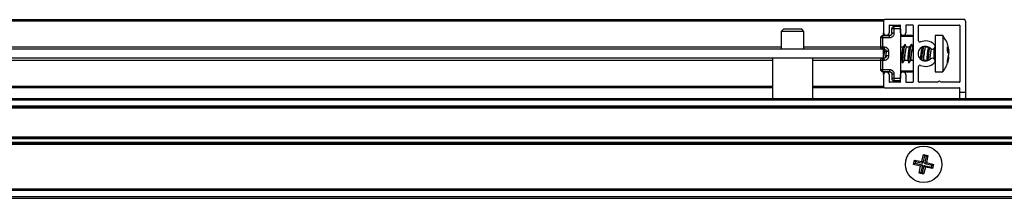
# Model space of a CAD drawing. Header units: millimetres. Extents: x 3236.23 to 3237.93, y 3074.95 to 3075.01.
# Tile 3 of 4: x 3237.2963 to 3237.5127, y 3074.9547 to 3074.9941. Entities that reach past the tile are written whole.
import ezdxf

# ---------------------------------------------------------------- set-up
doc = ezdxf.new("R2010")
doc.units = ezdxf.units.MM
doc.layers.add('SANINDUSA', color=3, linetype='Continuous')

msp = doc.modelspace()

# ---------------------------------------------------------------- linework, layer by layer
at = {"layer": 'SANINDUSA'}
for p, q in [((3237.102192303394, 3074.994099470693), (3237.486192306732, 3074.994099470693)), ((3237.486192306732, 3074.993799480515), (3237.102192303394, 3074.993799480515)), ((3237.486192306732, 3074.993799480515), (3237.486192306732, 3074.994099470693)), ((3237.486192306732, 3074.993799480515), (3237.486192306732, 3074.991199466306)), ((3237.503892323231, 3074.994099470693), (3237.486492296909, 3074.994099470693)), ((3237.504192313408, 3074.993799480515), (3237.504192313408, 3074.978099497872)), ((3237.46419229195, 3074.991999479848), (3237.46369232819, 3074.991499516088)), ((3237.46369232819, 3074.991499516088), (3237.46369232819, 3074.987599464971)), ((3237.468692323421, 3074.991499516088), (3237.46369232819, 3074.991499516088)), ((3237.464195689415, 3074.991999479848), (3237.46419229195, 3074.991999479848)), ((3237.468192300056, 3074.991999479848), (3237.464195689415, 3074.991999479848)), ((3237.468692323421, 3074.991499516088), (3237.468192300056, 3074.991999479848)), ((3237.468692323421, 3074.987599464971), (3237.468692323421, 3074.991499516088)), ((3237.486192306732, 3074.990568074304), (3237.486192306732, 3074.991199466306)), ((3237.487392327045, 3074.99279949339), (3237.487392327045, 3074.991199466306)), ((3237.487492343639, 3074.992899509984), (3237.489792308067, 3074.992899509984)), ((3237.488483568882, 3074.992074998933), (3237.4879923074, 3074.992074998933)), ((3237.4879923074, 3074.991090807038), (3237.4879923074, 3074.992074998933)), ((3237.489892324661, 3074.992599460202), (3237.488483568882, 3074.992574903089)), ((3237.489892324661, 3074.992099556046), (3237.488483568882, 3074.992074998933)), ((3237.488483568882, 3074.992074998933), (3237.488483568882, 3074.991090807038)), ((3237.489892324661, 3074.991199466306), (3237.489892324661, 3074.99279949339)), ((3237.489892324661, 3074.992099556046), (3237.489892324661, 3074.981099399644)), ((3237.491092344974, 3074.99279949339), (3237.491092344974, 3074.991199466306)), ((3237.49259229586, 3074.992899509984), (3237.491192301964, 3074.992899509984)), ((3237.492692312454, 3074.99279949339), (3237.492692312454, 3074.9803994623)), ((3237.493892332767, 3074.989457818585), (3237.493892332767, 3074.99279949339)), ((3237.493992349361, 3074.992899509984), (3237.502892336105, 3074.992899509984)), ((3237.502992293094, 3074.99279949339), (3237.502992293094, 3074.9803994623)), ((3237.485983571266, 3074.99006447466), (3237.485492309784, 3074.99006447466)), ((3237.485492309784, 3074.99006447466), (3237.485492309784, 3074.988113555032)), ((3237.485983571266, 3074.99056443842), (3237.487501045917, 3074.990590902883)), ((3237.487501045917, 3074.990090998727), (3237.485983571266, 3074.99006447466)), ((3237.485983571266, 3074.99006447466), (3237.485983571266, 3074.988113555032)), ((3237.487858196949, 3074.990599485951), (3237.486192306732, 3074.990599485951)), ((3237.492492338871, 3074.990599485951), (3237.489892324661, 3074.990599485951)), ((3237.492692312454, 3074.990399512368), (3237.489892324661, 3074.990399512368)), ((3237.499225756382, 3074.990599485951), (3237.497502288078, 3074.990599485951)), ((3237.497502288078, 3074.990599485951), (3237.497502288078, 3074.988587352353)), ((3237.499225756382, 3074.990599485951), (3237.499225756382, 3074.988587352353)), ((3237.499402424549, 3074.990303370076), (3237.499238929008, 3074.990529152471)), ((3237.486192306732, 3074.987599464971), (3237.102192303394, 3074.987599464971)), ((3237.124692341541, 3074.988099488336), (3237.46369232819, 3074.988099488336)), ((3237.468692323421, 3074.988099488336), (3237.485492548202, 3074.988099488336)), ((3237.485492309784, 3074.988113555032), (3237.485983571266, 3074.988113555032)), ((3237.485983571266, 3074.988113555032), (3237.486301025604, 3074.9881080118)), ((3237.486301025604, 3074.987608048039), (3237.485983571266, 3074.987613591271)), ((3237.486192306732, 3074.987609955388), (3237.486192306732, 3074.987599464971)), ((3237.486192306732, 3074.98559949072), (3237.486192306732, 3074.987599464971)), ((3237.486792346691, 3074.986090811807), (3237.486792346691, 3074.987108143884)), ((3237.487283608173, 3074.987108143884), (3237.487283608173, 3074.986090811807)), ((3237.490483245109, 3074.988059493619), (3237.489892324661, 3074.988059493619)), ((3237.490924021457, 3074.988658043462), (3237.490496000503, 3074.988080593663)), ((3237.491201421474, 3074.988031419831), (3237.490974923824, 3074.98865071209)), ((3237.491883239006, 3074.988059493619), (3237.491182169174, 3074.988059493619)), ((3237.492324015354, 3074.988658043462), (3237.4918959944, 3074.988080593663)), ((3237.492601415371, 3074.988031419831), (3237.492374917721, 3074.98865071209)), ((3237.492692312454, 3074.988059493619), (3237.49258216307, 3074.988059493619)), ((3237.495401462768, 3074.988031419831), (3237.495340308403, 3074.98819861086)), ((3237.496046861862, 3074.988059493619), (3237.495382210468, 3074.988059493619)), ((3237.495756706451, 3074.988148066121), (3237.495723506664, 3074.988059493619)), ((3237.497302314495, 3074.987325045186), (3237.497302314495, 3074.98775229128)), ((3237.497302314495, 3074.985446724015), (3237.497302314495, 3074.987325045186)), ((3237.497502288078, 3074.988587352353), (3237.497502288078, 3074.982599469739)), ((3237.499225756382, 3074.988587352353), (3237.499225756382, 3074.982599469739)), ((3237.500223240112, 3074.988078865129), (3237.500556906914, 3074.987339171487)), ((3237.500223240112, 3074.987240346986), (3237.500223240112, 3074.988078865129)), ((3237.500223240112, 3074.98725888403), (3237.500556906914, 3074.987339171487)), ((3237.500556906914, 3074.986398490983), (3237.500223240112, 3074.987240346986)), ((3237.500406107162, 3074.987302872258), (3237.500556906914, 3074.986710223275)), ((3237.500436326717, 3074.987310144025), (3237.500556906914, 3074.986800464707)), ((3237.500556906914, 3074.987339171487), (3237.500477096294, 3074.98766246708)), ((3237.486192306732, 3074.98559949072), (3237.102192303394, 3074.98559949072)), ((3237.461742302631, 3074.985099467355), (3237.126642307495, 3074.985099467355)), ((3237.461742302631, 3074.98559949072), (3237.461742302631, 3074.976699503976)), ((3237.47064234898, 3074.976699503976), (3237.47064234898, 3074.98559949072)), ((3237.485492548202, 3074.985099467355), (3237.47064234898, 3074.985099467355)), ((3237.485983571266, 3074.985085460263), (3237.485492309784, 3074.985085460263)), ((3237.485492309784, 3074.985085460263), (3237.485492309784, 3074.98313448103)), ((3237.485983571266, 3074.985585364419), (3237.486301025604, 3074.985590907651)), ((3237.486301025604, 3074.985091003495), (3237.485983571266, 3074.985085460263)), ((3237.485983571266, 3074.985085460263), (3237.485983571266, 3074.98313448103)), ((3237.486192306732, 3074.985589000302), (3237.486192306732, 3074.98559949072)), ((3237.489892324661, 3074.985139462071), (3237.49012239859, 3074.985139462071)), ((3237.49010314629, 3074.985167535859), (3237.49032964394, 3074.984548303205)), ((3237.490380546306, 3074.984540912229), (3237.490808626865, 3074.985118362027)), ((3237.490795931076, 3074.985139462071), (3237.491522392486, 3074.985139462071)), ((3237.491503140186, 3074.985167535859), (3237.491729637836, 3074.984548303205)), ((3237.491780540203, 3074.984540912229), (3237.492208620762, 3074.985118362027)), ((3237.492195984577, 3074.985139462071), (3237.492692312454, 3074.985139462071)), ((3237.494963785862, 3074.985057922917), (3237.495008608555, 3074.985118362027)), ((3237.49499597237, 3074.985139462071), (3237.495722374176, 3074.985139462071)), ((3237.495193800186, 3074.985139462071), (3237.495197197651, 3074.984997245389)), ((3237.495329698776, 3074.985002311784), (3237.49538107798, 3074.985139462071)), ((3237.495703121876, 3074.985167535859), (3237.495749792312, 3074.985039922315)), ((3237.497500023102, 3074.984969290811), (3237.497502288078, 3074.984939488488)), ((3237.500223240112, 3074.984988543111), (3237.500556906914, 3074.986398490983)), ((3237.500476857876, 3074.985535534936), (3237.500223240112, 3074.984508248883)), ((3237.500223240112, 3074.984508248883), (3237.500223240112, 3074.984988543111)), ((3237.500406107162, 3074.985896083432), (3237.500556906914, 3074.986488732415)), ((3237.485492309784, 3074.98313448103), (3237.485983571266, 3074.98313448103)), ((3237.485983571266, 3074.98313448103), (3237.487501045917, 3074.983107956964)), ((3237.487501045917, 3074.982608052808), (3237.485983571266, 3074.982634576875)), ((3237.486192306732, 3074.981999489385), (3237.486192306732, 3074.982630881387)), ((3237.486192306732, 3074.982599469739), (3237.487858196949, 3074.982599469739)), ((3237.487946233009, 3074.982599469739), (3237.4879923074, 3074.982386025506)), ((3237.489892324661, 3074.982799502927), (3237.492692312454, 3074.982799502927)), ((3237.489892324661, 3074.982599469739), (3237.492492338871, 3074.982599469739)), ((3237.493892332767, 3074.9803994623), (3237.493892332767, 3074.983741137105)), ((3237.497502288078, 3074.982599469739), (3237.499225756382, 3074.982599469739)), ((3237.499237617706, 3074.982664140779), (3237.499600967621, 3074.983136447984)), ((3237.486192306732, 3074.981999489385), (3237.486192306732, 3074.979399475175)), ((3237.487392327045, 3074.981999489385), (3237.487392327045, 3074.9803994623)), ((3237.4879923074, 3074.982108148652), (3237.4879923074, 3074.981124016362)), ((3237.488483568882, 3074.981124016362), (3237.4879923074, 3074.981124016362)), ((3237.488483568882, 3074.982108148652), (3237.488483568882, 3074.981124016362)), ((3237.489892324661, 3074.981099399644), (3237.488483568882, 3074.981124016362)), ((3237.489892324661, 3074.980599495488), (3237.488483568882, 3074.980624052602)), ((3237.489892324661, 3074.9803994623), (3237.489892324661, 3074.981999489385)), ((3237.491092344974, 3074.981999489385), (3237.491092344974, 3074.9803994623)), ((3237.126642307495, 3074.979399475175), (3237.461742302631, 3074.979399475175)), ((3237.461742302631, 3074.979099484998), (3237.126642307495, 3074.979099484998)), ((3237.47064234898, 3074.979399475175), (3237.486192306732, 3074.979399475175)), ((3237.486192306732, 3074.979099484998), (3237.47064234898, 3074.979099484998)), ((3237.486192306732, 3074.979099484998), (3237.486192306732, 3074.979399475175)), ((3237.486492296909, 3074.979099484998), (3237.502892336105, 3074.979099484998)), ((3237.489792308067, 3074.980299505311), (3237.487492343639, 3074.980299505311)), ((3237.491192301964, 3074.980299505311), (3237.49259229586, 3074.980299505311)), ((3237.498142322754, 3074.980299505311), (3237.493992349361, 3074.980299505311)), ((3237.502892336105, 3074.980299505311), (3237.498742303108, 3074.980299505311)), ((3237.502992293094, 3074.978099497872), (3237.502992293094, 3074.978999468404)), ((3236.280192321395, 3074.976699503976), (3237.888192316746, 3074.976699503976)), ((3236.280192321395, 3074.976399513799), (3237.888192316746, 3074.976399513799)), ((3237.502992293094, 3074.978099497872), (3237.504192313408, 3074.978099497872)), ((3237.502992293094, 3074.976699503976), (3237.502992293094, 3074.978099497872)), ((3237.504192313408, 3074.978099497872), (3237.504192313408, 3074.976699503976)), ((3237.888192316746, 3074.974999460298), (3236.280192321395, 3074.974999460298)), ((3237.888192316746, 3074.97469947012), (3236.280192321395, 3074.97469947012)), ((3237.888192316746, 3074.974599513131), (3236.280192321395, 3074.974599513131)), ((3236.280192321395, 3074.968299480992), (3237.888192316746, 3074.968299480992)), ((3236.280192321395, 3074.968199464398), (3237.888192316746, 3074.968199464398)), ((3236.280192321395, 3074.967899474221), (3237.888192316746, 3074.967899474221)), ((3237.888192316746, 3074.96699950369), (3236.280192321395, 3074.96699950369)), ((3237.888192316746, 3074.966699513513), (3236.280192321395, 3074.966699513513)), ((3237.888192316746, 3074.966599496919), (3236.280192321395, 3074.966599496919)), ((3237.491119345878, 3074.963199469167), (3237.491121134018, 3074.963199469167)), ((3237.491121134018, 3074.963199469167), (3237.491123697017, 3074.963199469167)), ((3237.491519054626, 3074.964183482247), (3237.491595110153, 3074.964183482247)), ((3237.492805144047, 3074.962200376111), (3237.493018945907, 3074.963142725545)), ((3237.493018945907, 3074.963142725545), (3237.494583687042, 3074.962847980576)), ((3237.493018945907, 3074.963142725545), (3237.493227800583, 3074.96281132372)), ((3237.494583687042, 3074.962847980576), (3237.494993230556, 3074.964386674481)), ((3237.495202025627, 3074.964055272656), (3237.494836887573, 3074.962446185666)), ((3237.494993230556, 3074.964386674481), (3237.495202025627, 3074.964055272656)), ((3237.494993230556, 3074.964386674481), (3237.49593557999, 3074.964172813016)), ((3237.495604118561, 3074.963964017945), (3237.495202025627, 3074.964055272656)), ((3237.495238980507, 3074.962354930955), (3237.495604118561, 3074.963964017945)), ((3237.495604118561, 3074.963964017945), (3237.49593557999, 3074.964172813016)), ((3237.49593557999, 3074.964172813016), (3237.495640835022, 3074.962608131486)), ((3237.498389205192, 3074.964183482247), (3237.498465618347, 3074.964183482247)), ((3237.498860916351, 3074.963199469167), (3237.498863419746, 3074.963199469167)), ((3237.498863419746, 3074.963199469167), (3237.498865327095, 3074.963199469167)), ((3237.491121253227, 3074.961199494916), (3237.491119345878, 3074.961199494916)), ((3237.491123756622, 3074.961199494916), (3237.491121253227, 3074.961199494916)), ((3237.493136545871, 3074.962409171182), (3237.492805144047, 3074.962200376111)), ((3237.494343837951, 3074.961790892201), (3237.492805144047, 3074.962200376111)), ((3237.493227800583, 3074.96281132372), (3237.493136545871, 3074.962409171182)), ((3237.494745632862, 3074.962044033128), (3237.493136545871, 3074.962409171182)), ((3237.493227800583, 3074.96281132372), (3237.494836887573, 3074.962446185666)), ((3237.494049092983, 3074.960226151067), (3237.494343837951, 3074.961790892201)), ((3237.494745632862, 3074.962044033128), (3237.494343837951, 3074.961790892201)), ((3237.494745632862, 3074.962044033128), (3237.494380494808, 3074.960434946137)), ((3237.494583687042, 3074.962847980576), (3237.494836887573, 3074.962446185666)), ((3237.494782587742, 3074.960343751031), (3237.495147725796, 3074.961952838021)), ((3237.495400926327, 3074.961550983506), (3237.494991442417, 3074.960012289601)), ((3237.495147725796, 3074.961952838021), (3237.495400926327, 3074.961550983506)), ((3237.495147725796, 3074.961952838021), (3237.496756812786, 3074.961587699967)), ((3237.495238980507, 3074.962354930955), (3237.495640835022, 3074.962608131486)), ((3237.495238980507, 3074.962354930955), (3237.496848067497, 3074.961989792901)), ((3237.496965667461, 3074.961256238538), (3237.495400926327, 3074.961550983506)), ((3237.495640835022, 3074.962608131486), (3237.497179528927, 3074.962198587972)), ((3237.496756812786, 3074.961587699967), (3237.496848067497, 3074.961989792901)), ((3237.496965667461, 3074.961256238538), (3237.496756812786, 3074.961587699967)), ((3237.496848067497, 3074.961989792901), (3237.497179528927, 3074.962198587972)), ((3237.497179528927, 3074.962198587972), (3237.496965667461, 3074.961256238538)), ((3237.498863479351, 3074.961199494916), (3237.498860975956, 3074.961199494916)), ((3237.498865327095, 3074.961199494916), (3237.498863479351, 3074.961199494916)), ((3237.491595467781, 3074.960215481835), (3237.491519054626, 3074.960215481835)), ((3237.494380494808, 3074.960434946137), (3237.494049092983, 3074.960226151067)), ((3237.494991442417, 3074.960012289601), (3237.494049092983, 3074.960226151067)), ((3237.494380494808, 3074.960434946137), (3237.494782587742, 3074.960343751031)), ((3237.494991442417, 3074.960012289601), (3237.494782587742, 3074.960343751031)), ((3237.498465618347, 3074.960215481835), (3237.498389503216, 3074.960215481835)), ((3236.280192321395, 3074.956799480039), (3237.888192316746, 3074.956799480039)), ((3237.888192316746, 3074.956699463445), (3236.280192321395, 3074.956699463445)), ((3237.888192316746, 3074.956399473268), (3236.280192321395, 3074.956399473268)), ((3237.888192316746, 3074.954999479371), (3236.280192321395, 3074.954999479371)), ((3237.888192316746, 3074.954699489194), (3236.280192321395, 3074.954699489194))]:
    msp.add_line(p, q, dxfattribs=at)
at = {"layer": 'SANINDUSA', "flags": 128}
for points in [[(3237.490974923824, 3074.98865071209), (3237.490971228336, 3074.988659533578), (3237.490896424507, 3074.988608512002), (3237.490784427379, 3074.988251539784), (3237.490652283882, 3074.987643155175), (3237.490520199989, 3074.986875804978), (3237.490408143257, 3074.986066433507), (3237.490333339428, 3074.985338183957), (3237.490307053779, 3074.984801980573)], [(3237.490821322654, 3074.985139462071), (3237.490776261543, 3074.985116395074), (3237.49075748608, 3074.98529985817), (3237.490776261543, 3074.985678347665), (3237.490829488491, 3074.986192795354), (3237.490909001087, 3074.986762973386), (3237.491002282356, 3074.987299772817)], [(3237.492374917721, 3074.98865071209), (3237.492371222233, 3074.988659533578), (3237.492296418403, 3074.988608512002), (3237.492184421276, 3074.988251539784), (3237.492052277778, 3074.987643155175), (3237.491920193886, 3074.986875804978), (3237.491808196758, 3074.986066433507), (3237.491733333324, 3074.985338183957), (3237.491707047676, 3074.984801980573)], [(3237.492221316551, 3074.985139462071), (3237.49217625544, 3074.985116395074), (3237.492157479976, 3074.98529985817), (3237.49217625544, 3074.985678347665), (3237.492229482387, 3074.986192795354), (3237.492308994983, 3074.986762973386), (3237.492402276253, 3074.987299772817)], [(3237.494668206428, 3074.988026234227), (3237.494595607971, 3074.987784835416), (3237.494502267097, 3074.987350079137)], [(3237.495021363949, 3074.985139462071), (3237.494976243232, 3074.985116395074), (3237.494957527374, 3074.98529985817), (3237.494976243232, 3074.985678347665), (3237.49502947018, 3074.986192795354), (3237.495108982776, 3074.986762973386), (3237.495202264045, 3074.987299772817)], [(3237.490307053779, 3074.984801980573), (3237.490333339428, 3074.984539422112), (3237.490380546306, 3074.984540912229)], [(3237.491707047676, 3074.984801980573), (3237.491733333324, 3074.984539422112), (3237.491780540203, 3074.984540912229)]]:
    msp.add_lwpolyline(points, dxfattribs=at)
at = {"layer": 'SANINDUSA'}
msp.add_circle((3237.494992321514, 3074.962199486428), 0.004000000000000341, dxfattribs=at)
for centre, radius, start, end in [((3237.486492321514, 3074.993799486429), 0.0003000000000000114, 90, 180), ((3237.503892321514, 3074.993799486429), 0.0002999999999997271, 0, 90), ((3237.486792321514, 3074.991199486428), 0.0006000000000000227, 180, 0), ((3237.487492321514, 3074.992799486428), 9.999999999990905e-05, 90, 180), ((3237.488492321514, 3074.992074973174), 0.0005000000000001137, 91.0000000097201, 180), ((3237.495764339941, 3074.992324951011), 0.007285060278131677, 178.0337828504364, 181.9662171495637), ((3237.489792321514, 3074.992799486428), 9.999999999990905e-05, 0, 90), ((3237.490492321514, 3074.991199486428), 0.0006000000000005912, 180, 0), ((3237.491192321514, 3074.992799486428), 9.999999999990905e-05, 90, 180), ((3237.492592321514, 3074.992799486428), 9.999999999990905e-05, 0, 90), ((3237.493992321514, 3074.992799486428), 0.0001000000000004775, 90, 180), ((3237.502892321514, 3074.992799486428), 0.0001000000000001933, 0, 90), ((3237.485992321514, 3074.990064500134), 0.0004999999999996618, 91.0000000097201, 180), ((3237.493266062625, 3074.99031445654), 0.007286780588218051, 178.0340127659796, 181.9659872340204), ((3237.492492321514, 3074.990399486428), 0.0001999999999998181, 0, 90), ((3237.494192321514, 3074.989457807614), 0.0002999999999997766, 180, 292.7739724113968), ((3237.495392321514, 3074.986599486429), 0.002800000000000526, 46.65824176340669, 112.7739724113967), ((3237.485992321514, 3074.988113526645), 0.000499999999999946, 180, 268.9999999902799), ((3237.493266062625, 3074.987863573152), 0.007286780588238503, 178.0340127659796, 181.9659872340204), ((3237.510348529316, 3074.983137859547), 0.02431736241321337, 169.4371057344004, 173.4003491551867), ((3237.501904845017, 3074.984366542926), 0.01538464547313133, 169.4637986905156, 175.114183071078), ((3237.492662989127, 3074.987115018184), 0.002372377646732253, 155.983011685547, 174.3136645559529), ((3237.494067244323, 3074.987113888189), 0.002376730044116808, 155.9999399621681, 174.2967362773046), ((3237.495392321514, 3074.986599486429), 0.001600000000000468, 46.65824176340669, 313.3417582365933), ((3237.51498736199, 3074.983678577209), 0.02052101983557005, 167.4456955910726, 175.597775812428), ((3237.498865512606, 3074.98697718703), 0.002986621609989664, 159.0351745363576, 172.8276666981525), ((3237.516302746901, 3074.983709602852), 0.02043312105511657, 168.1298864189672, 176.1328883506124), ((3237.509715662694, 3074.984672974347), 0.01337385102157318, 168.6727198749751, 177.2121055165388), ((3237.496902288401, 3074.988199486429), 0.0006000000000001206, 226.6582417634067, 46.65824176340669), ((3237.485992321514, 3074.985085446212), 0.0004999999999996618, 91.0000000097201, 180), ((3237.49326376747, 3074.985335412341), 0.007284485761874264, 178.0336277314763, 181.9663722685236), ((3237.496902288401, 3074.984999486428), 0.0006000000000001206, 313.3417582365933, 133.3417582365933), ((3237.485992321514, 3074.983134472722), 0.000499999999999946, 180, 268.9999999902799), ((3237.49326376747, 3074.982884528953), 0.007284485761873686, 178.0336277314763, 181.9663722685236), ((3237.486792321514, 3074.981999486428), 0.0006000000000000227, 0, 180), ((3237.490492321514, 3074.981999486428), 0.0006000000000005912, 0, 180), ((3237.492492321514, 3074.982799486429), 0.0001999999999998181, 269.9999999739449, 0), ((3237.494192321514, 3074.983741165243), 0.0003000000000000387, 67.22602758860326, 180), ((3237.495392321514, 3074.986599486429), 0.002800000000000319, 247.2260275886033, 313.3417582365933), ((3237.487492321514, 3074.980399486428), 0.0001000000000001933, 180, 270), ((3237.488492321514, 3074.981123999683), 0.0005000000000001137, 180, 268.9999999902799), ((3237.495767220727, 3074.980874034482), 0.007287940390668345, 178.0343257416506, 181.9656742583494), ((3237.489792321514, 3074.980399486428), 0.0001000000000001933, 270, 0), ((3237.491192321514, 3074.980399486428), 0.0001000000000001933, 180, 270), ((3237.492592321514, 3074.980399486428), 0.0001000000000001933, 270, 0), ((3237.493992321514, 3074.980399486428), 0.0001000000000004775, 180, 270), ((3237.498442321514, 3074.980174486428), 0.0003250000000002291, 22.61986493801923, 157.3801350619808), ((3237.502892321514, 3074.980399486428), 0.0001000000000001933, 270, 0), ((3237.486492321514, 3074.979399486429), 0.0003000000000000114, 180, 270), ((3237.502892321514, 3074.978999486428), 9.999999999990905e-05, 0, 90)]:
    msp.add_arc(centre, radius, start, end, dxfattribs=at)
for centre, major_axis, ratio, start_param, end_param in [((3237.486807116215, 3074.986599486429), (0.0002125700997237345, 0.001459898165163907), 0.0811203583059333, 1.082343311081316, 2.282427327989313), ((3237.491007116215, 3074.986599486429), (0.0002125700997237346, 0.001459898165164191), 0.08112035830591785, 1.082343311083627, 3.153403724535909), ((3237.492407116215, 3074.986599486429), (0.0002125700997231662, 0.001459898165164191), 0.08112035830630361, 1.08234331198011, 3.153403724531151), ((3237.495207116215, 3074.986599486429), (0.000212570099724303, 0.001459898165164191), 0.08112035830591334, 1.082343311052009, 3.153403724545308), ((3237.496607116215, 3074.986599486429), (0.0002125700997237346, 0.001459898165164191), 0.08112035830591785, 1.082343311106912, 2.639367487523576)]:
    msp.add_ellipse(centre, major_axis=major_axis, ratio=ratio, start_param=start_param, end_param=end_param, dxfattribs=at)
for points, knots in [([(3237.487497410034, 3074.99044445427), (3237.487497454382, 3074.990466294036), (3237.487497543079, 3074.990509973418), (3237.487498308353, 3074.990555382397), (3237.487499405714, 3074.990585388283), (3237.487500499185, 3074.990589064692), (3237.487501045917, 3074.990590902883)], [0, 0, 0, 0, 0.2500044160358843, 0.5000071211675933, 0.7500054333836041, 0.9999999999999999, 0.9999999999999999, 0.9999999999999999, 0.9999999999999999]), ([(3237.487501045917, 3074.990090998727), (3237.487500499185, 3074.990123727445), (3237.487499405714, 3074.990189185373), (3237.487498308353, 3074.990283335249), (3237.487497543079, 3074.990371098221), (3237.487497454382, 3074.990420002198), (3237.487497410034, 3074.99044445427)], [0, 0, 0, 0, 0.2499945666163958, 0.4999928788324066, 0.7499955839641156, 0.9999999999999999, 0.9999999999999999, 0.9999999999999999, 0.9999999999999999]), ([(3237.488483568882, 3074.991090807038), (3237.48847042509, 3074.990966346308), (3237.488450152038, 3074.990774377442), (3237.488328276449, 3074.990543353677), (3237.488201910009, 3074.990385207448), (3237.488045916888, 3074.990255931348), (3237.487817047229, 3074.990129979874), (3237.48762527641, 3074.990106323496), (3237.487501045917, 3074.990090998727)], [0, 0, 0, 0, 0.2396381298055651, 0.3696190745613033, 0.4999573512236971, 0.6299573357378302, 0.7602837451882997, 1, 1, 1, 1]), ([(3237.487848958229, 3074.990740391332), (3237.487824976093, 3074.99071856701), (3237.487777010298, 3074.990674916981), (3237.487690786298, 3074.990628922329), (3237.487598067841, 3074.990598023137), (3237.487533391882, 3074.990593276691), (3237.487501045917, 3074.990590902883)], [0, 0, 0, 0, 0.2500007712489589, 0.5000174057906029, 0.7499469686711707, 1, 1, 1, 1]), ([(3237.4879923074, 3074.991090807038), (3237.487985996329, 3074.991027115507), (3237.487973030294, 3074.990896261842), (3237.48789104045, 3074.990793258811), (3237.487848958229, 3074.990740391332)], [0, 0, 0, 0, 0.4867386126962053, 1, 1, 1, 1]), ([(3237.488135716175, 3074.991090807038), (3237.488114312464, 3074.991090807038), (3237.48807148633, 3074.991090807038), (3237.488027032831, 3074.991090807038), (3237.487997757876, 3074.991090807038), (3237.487994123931, 3074.991090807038), (3237.4879923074, 3074.991090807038)], [0, 0, 0, 0, 0.2498983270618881, 0.5000151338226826, 0.75006819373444, 0.9999999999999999, 0.9999999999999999, 0.9999999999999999, 0.9999999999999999]), ([(3237.488483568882, 3074.991090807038), (3237.488451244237, 3074.991090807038), (3237.488386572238, 3074.991090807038), (3237.488293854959, 3074.991090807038), (3237.488207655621, 3074.991090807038), (3237.488159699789, 3074.991090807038), (3237.488135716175, 3074.991090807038)], [0, 0, 0, 0, 0.2499355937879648, 0.5000467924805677, 0.7499639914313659, 1, 1, 1, 1]), ([(3237.500473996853, 3074.987661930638), (3237.500439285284, 3074.98791101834), (3237.500342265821, 3074.988607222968), (3237.499917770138, 3074.989613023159), (3237.499435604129, 3074.990277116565), (3237.49921842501, 3074.99057624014)], [0, 0, 0, 0, 0.2344013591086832, 0.6551560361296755, 1, 1, 1, 1]), ([(3237.486301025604, 3074.9881080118), (3237.486300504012, 3074.988075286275), (3237.486299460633, 3074.988009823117), (3237.486298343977, 3074.987915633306), (3237.486297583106, 3074.987827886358), (3237.486297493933, 3074.987779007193), (3237.486297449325, 3074.987754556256)], [0, 0, 0, 0, 0.2499880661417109, 0.5000686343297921, 0.7499181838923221, 0.9999999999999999, 0.9999999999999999, 0.9999999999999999, 0.9999999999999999]), ([(3237.486297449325, 3074.987754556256), (3237.486297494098, 3074.987732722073), (3237.486297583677, 3074.987689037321), (3237.486298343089, 3074.987643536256), (3237.486299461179, 3074.987613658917), (3237.486300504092, 3074.987609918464), (3237.486301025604, 3074.987608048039)], [0, 0, 0, 0, 0.249906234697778, 0.5000000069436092, 0.7499735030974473, 1, 1, 1, 1]), ([(3237.486301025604, 3074.9881080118), (3237.486425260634, 3074.988092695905), (3237.486616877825, 3074.988069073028), (3237.48684574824, 3074.987943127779), (3237.487001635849, 3074.987813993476), (3237.487128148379, 3074.987655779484), (3237.487250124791, 3074.98742478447), (3237.487270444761, 3074.987232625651), (3237.487283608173, 3074.987108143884)], [0, 0, 0, 0, 0.2397079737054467, 0.369719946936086, 0.5000466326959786, 0.6300200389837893, 0.7603245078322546, 1, 1, 1, 1]), ([(3237.486301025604, 3074.987608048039), (3237.486333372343, 3074.987605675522), (3237.486398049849, 3074.987600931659), (3237.486490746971, 3074.987570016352), (3237.486577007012, 3074.987524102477), (3237.486624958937, 3074.987480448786), (3237.486648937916, 3074.987458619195)], [0, 0, 0, 0, 0.2500727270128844, 0.5000219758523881, 0.7499795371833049, 1, 1, 1, 1]), ([(3237.486648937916, 3074.987458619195), (3237.486691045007, 3074.987405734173), (3237.486773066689, 3074.987302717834), (3237.48678603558, 3074.987171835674), (3237.486792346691, 3074.987108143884)], [0, 0, 0, 0, 0.5133653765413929, 1, 1, 1, 1]), ([(3237.486935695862, 3074.987108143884), (3237.486914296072, 3074.987108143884), (3237.486871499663, 3074.987108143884), (3237.486826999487, 3074.987108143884), (3237.486797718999, 3074.987108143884), (3237.486794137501, 3074.987108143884), (3237.486792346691, 3074.987108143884)], [0, 0, 0, 0, 0.2499874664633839, 0.4999378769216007, 0.7499605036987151, 1, 1, 1, 1]), ([(3237.487283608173, 3074.987108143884), (3237.487251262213, 3074.987108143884), (3237.487186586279, 3074.987108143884), (3237.487093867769, 3074.987108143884), (3237.487007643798, 3074.987108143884), (3237.486959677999, 3074.987108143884), (3237.486935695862, 3074.987108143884)], [0, 0, 0, 0, 0.2500530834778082, 0.4999825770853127, 0.7499992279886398, 1, 1, 1, 1]), ([(3237.490302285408, 3074.987350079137), (3237.490278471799, 3074.987199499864), (3237.490230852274, 3074.986898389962), (3237.490168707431, 3074.986388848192), (3237.490122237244, 3074.985911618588), (3237.490098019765, 3074.985551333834), (3237.490092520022, 3074.985310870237), (3237.490095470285, 3074.985178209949), (3237.490107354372, 3074.985171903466), (3237.490110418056, 3074.985170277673)], [0, 0, 0, 0, 0.1736450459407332, 0.347233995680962, 0.5196808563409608, 0.6905240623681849, 0.8070902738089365, 0.9502684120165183, 1, 1, 1, 1]), ([(3237.491182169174, 3074.988042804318), (3237.491179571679, 3074.988047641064), (3237.491167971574, 3074.988069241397), (3237.491127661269, 3074.987941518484), (3237.491068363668, 3074.987683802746), (3237.491023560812, 3074.987423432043), (3237.491002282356, 3074.987299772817)], [0, 0, 0, 0, 0.08990668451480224, 0.4015126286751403, 0.7157572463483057, 1, 1, 1, 1]), ([(3237.491702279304, 3074.987350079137), (3237.491678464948, 3074.987199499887), (3237.491630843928, 3074.98689839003), (3237.491568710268, 3074.986388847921), (3237.49152219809, 3074.985911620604), (3237.491498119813, 3074.985551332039), (3237.491492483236, 3074.985310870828), (3237.491495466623, 3074.985178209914), (3237.491507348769, 3074.985171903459), (3237.491510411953, 3074.985170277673)], [0, 0, 0, 0, 0.1736451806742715, 0.3472342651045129, 0.5196812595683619, 0.6905235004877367, 0.8070901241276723, 0.950268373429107, 1, 1, 1, 1]), ([(3237.49258216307, 3074.988042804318), (3237.492579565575, 3074.988047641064), (3237.49256796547, 3074.988069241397), (3237.492527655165, 3074.987941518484), (3237.492468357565, 3074.987683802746), (3237.492423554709, 3074.987423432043), (3237.492402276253, 3074.987299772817)], [0, 0, 0, 0, 0.08990668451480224, 0.4015126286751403, 0.7157572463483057, 1, 1, 1, 1]), ([(3237.494502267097, 3074.987350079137), (3237.494478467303, 3074.987199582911), (3237.494430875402, 3074.986898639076), (3237.494368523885, 3074.986387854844), (3237.494322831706, 3074.985915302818), (3237.494300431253, 3074.985601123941), (3237.494297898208, 3074.985484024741), (3237.494297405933, 3074.985461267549)], [0, 0, 0, 0, 0.2373063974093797, 0.4745361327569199, 0.7102050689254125, 0.9436809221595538, 1, 1, 1, 1]), ([(3237.495382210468, 3074.988042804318), (3237.495379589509, 3074.988047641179), (3237.495367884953, 3074.988069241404), (3237.495327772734, 3074.987941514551), (3237.495268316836, 3074.987683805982), (3237.495223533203, 3074.987423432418), (3237.495202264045, 3074.987299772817)], [0, 0, 0, 0, 0.08990864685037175, 0.4015098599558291, 0.7157581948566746, 0.9999999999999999, 0.9999999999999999, 0.9999999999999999, 0.9999999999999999]), ([(3237.495902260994, 3074.987350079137), (3237.495878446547, 3074.987199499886), (3237.495830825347, 3074.986898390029), (3237.495768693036, 3074.986388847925), (3237.49572217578, 3074.985911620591), (3237.495698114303, 3074.985551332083), (3237.49569243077, 3074.98531087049), (3237.495695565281, 3074.98517821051), (3237.495707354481, 3074.985171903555), (3237.495710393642, 3074.985170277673)], [0, 0, 0, 0, 0.1736453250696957, 0.347234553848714, 0.5196816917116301, 0.690524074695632, 0.8070907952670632, 0.9502695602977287, 0.9999999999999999, 0.9999999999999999, 0.9999999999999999, 0.9999999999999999]), ([(3237.496665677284, 3074.987654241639), (3237.496665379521, 3074.987652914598), (3237.496646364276, 3074.98756816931), (3237.496624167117, 3074.987432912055), (3237.496602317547, 3074.987299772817)], [0, 0, 0, 0, 0.01565918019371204, 1, 1, 1, 1]), ([(3237.486297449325, 3074.985444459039), (3237.48629749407, 3074.985466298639), (3237.486297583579, 3074.985509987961), (3237.486298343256, 3074.985555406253), (3237.486299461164, 3074.985585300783), (3237.486300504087, 3074.985589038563), (3237.486301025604, 3074.985590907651)], [0, 0, 0, 0, 0.2499241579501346, 0.4999641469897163, 0.7499555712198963, 1, 1, 1, 1]), ([(3237.486301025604, 3074.985091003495), (3237.486300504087, 3074.985123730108), (3237.486299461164, 3074.985189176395), (3237.486298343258, 3074.985283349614), (3237.486297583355, 3074.985371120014), (3237.486297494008, 3074.985420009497), (3237.486297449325, 3074.985444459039)], [0, 0, 0, 0, 0.2499909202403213, 0.4999288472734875, 0.7499153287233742, 1, 1, 1, 1]), ([(3237.487283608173, 3074.986090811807), (3237.48727043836, 3074.985966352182), (3237.487250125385, 3074.985774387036), (3237.487128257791, 3074.985543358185), (3237.487001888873, 3074.985385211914), (3237.486845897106, 3074.98525593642), (3237.486617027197, 3074.985129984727), (3237.486425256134, 3074.985106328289), (3237.486301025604, 3074.985091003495)], [0, 0, 0, 0, 0.2396435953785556, 0.3696236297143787, 0.4999609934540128, 0.6299605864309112, 0.760286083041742, 1, 1, 1, 1]), ([(3237.486648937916, 3074.9857403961), (3237.48662495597, 3074.985718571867), (3237.486576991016, 3074.985674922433), (3237.486490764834, 3074.985628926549), (3237.486398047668, 3074.985598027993), (3237.486333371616, 3074.985593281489), (3237.486301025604, 3074.985590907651)], [0, 0, 0, 0, 0.2500019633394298, 0.500015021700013, 0.7499457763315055, 1, 1, 1, 1]), ([(3237.486792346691, 3074.986090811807), (3237.486786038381, 3074.986027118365), (3237.486773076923, 3074.985896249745), (3237.486691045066, 3074.985793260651), (3237.486648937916, 3074.9857403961)], [0, 0, 0, 0, 0.4866975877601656, 1, 1, 1, 1]), ([(3237.486935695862, 3074.986090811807), (3237.486914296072, 3074.986090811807), (3237.486871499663, 3074.986090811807), (3237.486826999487, 3074.986090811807), (3237.486797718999, 3074.986090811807), (3237.486794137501, 3074.986090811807), (3237.486792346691, 3074.986090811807)], [0, 0, 0, 0, 0.2499874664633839, 0.4999378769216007, 0.7499605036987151, 1, 1, 1, 1]), ([(3237.487283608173, 3074.986090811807), (3237.487251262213, 3074.986090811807), (3237.487186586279, 3074.986090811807), (3237.487093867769, 3074.986090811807), (3237.487007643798, 3074.986090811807), (3237.486959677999, 3074.986090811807), (3237.486935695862, 3074.986090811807)], [0, 0, 0, 0, 0.2500530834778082, 0.4999825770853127, 0.7499992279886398, 1, 1, 1, 1]), ([(3237.499229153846, 3074.982651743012), (3237.499354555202, 3074.982805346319), (3237.499753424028, 3074.983293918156), (3237.500221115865, 3074.984265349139), (3237.500412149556, 3074.985107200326), (3237.500507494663, 3074.9855273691)], [0, 0, 0, 0, 0.186788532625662, 0.5941253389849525, 0.9999999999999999, 0.9999999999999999, 0.9999999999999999, 0.9999999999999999]), ([(3237.500431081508, 3074.985253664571), (3237.500473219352, 3074.985382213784), (3237.50054206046, 3074.985592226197), (3237.50054172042, 3074.985812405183), (3237.50054158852, 3074.985897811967)], [0, 0, 0, 0, 0.6121029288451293, 1, 1, 1, 1]), ([(3237.487501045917, 3074.983107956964), (3237.487500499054, 3074.983075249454), (3237.48749940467, 3074.983009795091), (3237.487498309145, 3074.982915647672), (3237.487497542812, 3074.982827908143), (3237.487497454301, 3074.982779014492), (3237.487497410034, 3074.982754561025)], [0, 0, 0, 0, 0.2498782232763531, 0.50005701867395, 0.7499606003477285, 1, 1, 1, 1]), ([(3237.487497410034, 3074.982754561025), (3237.487497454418, 3074.982732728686), (3237.487497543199, 3074.982689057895), (3237.487498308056, 3074.982643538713), (3237.487499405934, 3074.982613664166), (3237.487500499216, 3074.982609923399), (3237.487501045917, 3074.982608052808)], [0, 0, 0, 0, 0.2499937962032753, 0.5000575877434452, 0.7500011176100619, 1, 1, 1, 1]), ([(3237.487501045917, 3074.983107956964), (3237.48762528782, 3074.983092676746), (3237.487816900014, 3074.983069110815), (3237.488045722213, 3074.982943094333), (3237.488201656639, 3074.982814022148), (3237.488328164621, 3074.982655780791), (3237.488450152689, 3074.982424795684), (3237.488470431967, 3074.982232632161), (3237.488483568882, 3074.982108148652)], [0, 0, 0, 0, 0.2397054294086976, 0.3696859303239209, 0.5000441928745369, 0.6300200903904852, 0.7603270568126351, 1, 1, 1, 1]), ([(3237.487501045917, 3074.982608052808), (3237.487533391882, 3074.982605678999), (3237.487598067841, 3074.982600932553), (3237.487690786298, 3074.982570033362), (3237.487777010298, 3074.98252403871), (3237.487824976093, 3074.982480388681), (3237.487848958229, 3074.982458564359)], [0, 0, 0, 0, 0.2500530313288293, 0.4999825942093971, 0.7499992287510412, 1, 1, 1, 1]), ([(3237.487848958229, 3074.982458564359), (3237.48789104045, 3074.98240569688), (3237.487973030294, 3074.982302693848), (3237.487985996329, 3074.982171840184), (3237.4879923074, 3074.982108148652)], [0, 0, 0, 0, 0.5132613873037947, 1, 1, 1, 1]), ([(3237.488135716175, 3074.982108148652), (3237.488114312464, 3074.982108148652), (3237.48807148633, 3074.982108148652), (3237.488027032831, 3074.982108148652), (3237.487997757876, 3074.982108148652), (3237.487994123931, 3074.982108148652), (3237.4879923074, 3074.982108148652)], [0, 0, 0, 0, 0.2498983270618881, 0.5000151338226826, 0.75006819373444, 0.9999999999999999, 0.9999999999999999, 0.9999999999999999, 0.9999999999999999]), ([(3237.488483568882, 3074.982108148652), (3237.488451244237, 3074.982108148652), (3237.488386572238, 3074.982108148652), (3237.488293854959, 3074.982108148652), (3237.488207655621, 3074.982108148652), (3237.488159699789, 3074.982108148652), (3237.488135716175, 3074.982108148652)], [0, 0, 0, 0, 0.2499355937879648, 0.5000467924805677, 0.7499639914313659, 1, 1, 1, 1])]:
    msp.add_open_spline(points, degree=3, knots=knots, dxfattribs=at)

doc.saveas('drawing.dxf')
